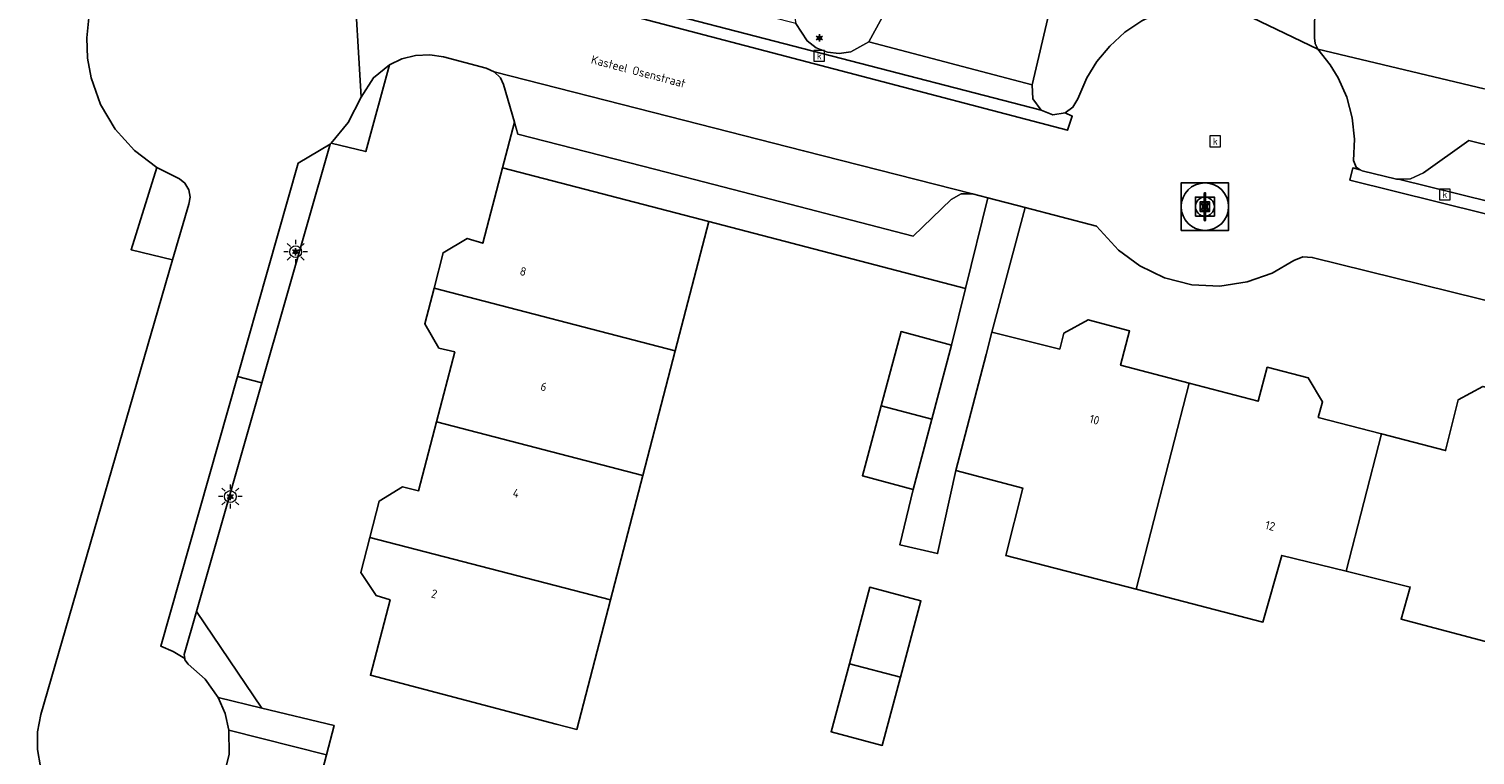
# Model space of a CAD drawing. Header units: metres. Extents: x 197147 to 199131, y 355511 to 356703.
# Tile 139 of 225: x 198444 to 198505, y 355971 to 356002. Entities that reach past the tile are written whole.
import ezdxf
from ezdxf.enums import TextEntityAlignment as Align

# ---------------------------------------------------------------- set-up
doc = ezdxf.new("R2010")
doc.units = ezdxf.units.M
for name, color, linetype, lineweight in [('B-WE-GR-BEPLANTING_CULTUUR_HEESTERS-G', 252, 'Continuous', 18), ('B-WE-GR-GROENVOORZIENING-G', 252, 'Continuous', 18), ('B-WE-KL-ET_LS_OV_LICHTMAST-S', 252, 'Continuous', 25), ('B-WE-OG-BEBOUWING_STRAATNAAM-T18', 252, 'Continuous', 18), ('B-WE-OG-TERREIN_ERF-G', 252, 'Continuous', 18), ('B-WE-RI-GWA_KOLK-S', 252, 'Continuous', 25), ('B-WE-RI-GWA_RIOOLPUT-S', 252, 'Continuous', 25), ('B-WE-RI-GWA_RIOOLPUT-S @ 0.05', 252, 'Continuous', 25), ('B-WE-RI-GWA_RIOOLPUT-S @ 0.1', 252, 'Continuous', 25), ('B-WE-RI-GWA_RIOOLPUT-S @ 0.2', 252, 'Continuous', 25), ('B-WE-RI-GWA_RIOOLPUT-S @ 0.5 (1)', 252, 'Continuous', 25), ('B-WE-RI-GWA_RIOOLPUT-S @ 0.5 (2)', 252, 'Continuous', 25), ('B-WE-VH-VERHARDING_BETONSTRAATSTEEN-G', 252, 'Continuous', 18), ('B-WE-VH-VERHARDING_OPEN-G', 252, 'Continuous', 18), ('B-WE-VH-VERHARDING_STRAATBAKSTEEN-G', 252, 'Continuous', 18), ('B-WE-VH-VERHARDING_TEGEL-G', 252, 'Continuous', 18)]:
    doc.layers.add(name, color=color, linetype=linetype, lineweight=lineweight)
for name, color, linetype in [('B-WE-GR-BEPLANTING_CULTUUR_HEESTERS-GV', 252, 'Continuous'), ('B-WE-GR-GROENVOORZIENING-GV', 252, 'Continuous'), ('B-WE-IE-MEUBILAIR_WEGMEUBILAIR-S', 252, 'Continuous'), ('B-WE-IE-TERREINAFSCHEIDING_KUNSTMATIG_HEKWERK-G', 252, 'IE-TERREINAFSCHEIDING-KUNSTMATIG'), ('B-WE-OG-BEBOUWING-GV', 252, 'Continuous'), ('B-WE-OG-BEBOUWING_HUISNUMMER-T18', 252, 'Continuous'), ('B-WE-OG-TERREIN_ERF-GV', 252, 'Continuous'), ('B-WE-VH-GOOT-G', 253, 'Continuous'), ('B-WE-VH-VERHARDING_BETONSTRAATSTEEN-GV', 253, 'Continuous'), ('B-WE-VH-VERHARDING_OPEN-GV', 253, 'Continuous'), ('B-WE-VH-VERHARDING_STRAATBAKSTEEN-GV', 253, 'Continuous'), ('B-WE-VH-VERHARDING_TEGEL-GV', 253, 'Continuous')]:
    doc.layers.add(name, color=color, linetype=linetype)
doc.styles.add('NLCS-ISO', font='NLCS-ISO.ttf')
doc.styles.add('NLCS-ISO-ANNOTATIEF-T18', font='NLCS-ISO.ttf', dxfattribs={"height": 1.8})
doc.styles.add('NLCS-ISO-M-T18', font='NLCS-ISO.ttf', dxfattribs={"height": 1.8})
doc.linetypes.add('IE-TERREINAFSCHEIDING-KUNSTMATIG', pattern='A,4,[82,NLCS.SHX,S=0.75,R=90,X=0,Y=0],4,-2', length=10)

# ---------------------------------------------------------------- blocks, each defined once
blk = doc.blocks.new('BGT-LICHTMAST-SO')
at = {"color": 0, "linetype": 'ByBlock', "lineweight": 18}
for points in [[(-1.25, 0), (-2, 0)], [(-1.41, 1.41), (-0.88, 0.88)], [(0, 2), (0, 1.25)], [(0.88, 0.88), (1.41, 1.41)], [(2, 0), (1.25, 0)], [(-1.41, -1.41), (-0.88, -0.88)], [(0, -1.25), (0, -2)], [(0.88, -0.88), (1.41, -1.41)]]:
    blk.add_lwpolyline(points, dxfattribs=at)
blk.add_circle((0, 0), 1, dxfattribs=at)
blk = doc.blocks.new('B-SIE-WEG_LICHTMAST-SO')
at = {"ltscale": 0.1}
for p, q in [((-0.33, 0.19), (-0.67, 0.39)), ((0, 0.39), (0, 0.77)), ((0.33, 0.19), (0.67, 0.39)), ((-0.33, -0.19), (-0.67, -0.39)), ((0, -0.39), (0, -0.77)), ((0.33, -0.19), (0.67, -0.39))]:
    blk.add_line(p, q, dxfattribs=at)
at = {"flags": 128}
for points in [[(-0.35, 0.15), (0.35, 0.15)], [(-0.35, -0.15), (0.35, -0.15)]]:
    blk.add_lwpolyline(points, dxfattribs=at)
at = {"ltscale": 0.1}
blk.add_circle((0, 0), 0.386, dxfattribs=at)
at = {"style": 'NLCS-ISO'}
blk.add_attdef('TYPE', text='', height=0.549, dxfattribs=at).set_placement((0, 0.77), align=Align.BOTTOM_CENTER)
blk = doc.blocks.new('BGT-KOLK-SO')
at = {"color": 0, "linetype": 'ByBlock', "lineweight": 18}
blk.add_lwpolyline([(-0.045, -0.045), (0.045, -0.045), (0.045, 0.045), (-0.045, 0.045)], close=True, dxfattribs=at)
at = {"color": 0, "linetype": 'ByBlock', "lineweight": 18, "style": 'NLCS-ISO-M-T18'}
blk.add_text('k', height=0.06, dxfattribs=at).set_placement((0, 0), align=Align.MIDDLE_CENTER)
blk = doc.blocks.new('SRI-PUT_INSPECTIE-SO')
at = {"lineweight": -3, "flags": 128}
blk.add_lwpolyline([(-2, -2), (2, -2), (2, 2), (-2, 2)], close=True, dxfattribs=at)
at = {"lineweight": -3, "ltscale": 1.5}
blk.add_circle((0, 0), 2, dxfattribs=at)
at = {"ltscale": 0.1, "style": 'NLCS-ISO'}
blk.add_text('I', height=2.5, dxfattribs=at).set_placement((0, -0.01), align=Align.MIDDLE_CENTER)
blk = doc.blocks.new('*U1051')
at = {"layer": 'B-WE-RI-GWA_RIOOLPUT-S @ 0.05', "xscale": 0.05, "yscale": 0.05, "zscale": 0.05}
blk.add_blockref('SRI-PUT_INSPECTIE-SO', (198493.421, 355994.582), dxfattribs=at)
at = {"layer": 'B-WE-RI-GWA_RIOOLPUT-S @ 0.1', "xscale": 0.1, "yscale": 0.1, "zscale": 0.1}
blk.add_blockref('SRI-PUT_INSPECTIE-SO', (198493.421, 355994.582), dxfattribs=at)
at = {"layer": 'B-WE-RI-GWA_RIOOLPUT-S @ 0.2', "xscale": 0.2, "yscale": 0.2, "zscale": 0.2}
blk.add_blockref('SRI-PUT_INSPECTIE-SO', (198493.421, 355994.582), dxfattribs=at)
at = {"layer": 'B-WE-RI-GWA_RIOOLPUT-S @ 0.5 (1)', "xscale": 0.5, "yscale": 0.5, "zscale": 0.5}
blk.add_blockref('SRI-PUT_INSPECTIE-SO', (198493.421, 355994.582), dxfattribs=at)
at = {"layer": 'B-WE-RI-GWA_RIOOLPUT-S @ 0.5 (2)', "xscale": 0.5, "yscale": 0.5, "zscale": 0.5}
blk.add_blockref('SRI-PUT_INSPECTIE-SO', (198493.421, 355994.582), dxfattribs=at)

msp = doc.modelspace()

# ---------------------------------------------------------------- linework, layer by layer
at = {"layer": 'B-WE-GR-BEPLANTING_CULTUUR_HEESTERS-G', "ltscale": 0.2, "flags": 128}
for points in [[(198478.355, 356004.634), (198476.443, 356005.131), (198476.075, 356003.627), (198476.07, 356002.953), (198476.184, 356002.289), (198476.657, 356001.562), (198477.048, 356001.272), (198477.516, 356001.086), (198478.016, 356001.028), (198478.498, 356001.098), (198479.259, 356001.514), (198479.842, 356002.576), (198480.25, 356004.142), (198478.355, 356004.634)], [(198511.537, 355995.646), (198511.956, 355997.787), (198511.884, 355997.805), (198506.053, 355999.319), (198505.182, 355999.545), (198498.186, 356001.21), (198498.701, 356000.554), (198499.037, 356000), (198499.396, 355999.185), (198499.629, 355998.314), (198499.726, 355997.418), (198499.686, 355996.528), (198499.79, 355996.248), (198499.967, 355996.136), (198500.042, 355996.089), (198501.492, 355995.736), (198501.575, 355995.738), (198502.09, 355995.751), (198502.634, 355995.998), (198504.541, 355997.371), (198509.952, 355996.037), (198511.537, 355995.646)], [(198463.824, 355996.211), (198472.514, 355993.952), (198483.339, 355991.138), (198484.28, 355994.953), (198483.63, 355995.121), (198483.149, 355995.12), (198482.729, 355994.884), (198481.128, 355993.342), (198475.939, 355994.681), (198470.282, 355996.14), (198464.473, 355997.639), (198464.33, 355998.131), (198463.824, 355996.211)], [(198449.926, 355992.335), (198450.608, 355994.688), (198450.667, 355994.98), (198450.614, 355995.295), (198450.448, 355995.567), (198450.212, 355995.749), (198449.261, 355996.231), (198448.185, 355992.76), (198449.926, 355992.335)], [(198450.936, 355977.53), (198450.42, 355975.727), (198450.441, 355975.562), (198450.449, 355975.499), (198450.589, 355975.317), (198451.305, 355974.689), (198451.854, 355973.91), (198453.691, 355973.465), (198450.936, 355977.53)], [(198446.528, 355949.251), (198448.219, 355948.806), (198449.042, 355947.43), (198448.986, 355947.137), (198449.982, 355946.879), (198455.908, 355969.564), (198456.413, 355971.497), (198452.302, 355972.543), (198452.313, 355971.532), (198452.077, 355970.548), (198452.04, 355970.213), (198452.111, 355969.875), (198452.28, 355969.584), (198454.172, 355967.552), (198452.55, 355961.442), (198451.082, 355955.91), (198449.714, 355950.756), (198447.212, 355950.037), (198447.14, 355949.997), (198446.833, 355949.828), (198446.586, 355949.472), (198446.528, 355949.251)]]:
    msp.add_lwpolyline(points, close=True, dxfattribs=at)
msp.add_lwpolyline([(198487.524, 356005.577), (198486.149, 355999.716), (198486.149, 355999.716), (198486.166, 355999.118), (198486.52, 355998.636), (198487.011, 355998.446), (198487.53, 355998.53), (198487.856, 355998.768), (198488.063, 355999.115), (198488.443, 356000), (198488.873, 356000.696), (198489.411, 356001.344), (198490.048, 356001.922), (198490.769, 356002.408)], dxfattribs=at)
at = {"layer": 'B-WE-GR-BEPLANTING_CULTUUR_HEESTERS-GV', "flags": 128}
for points in [[(198449.926, 355992.335), (198450.608, 355994.688), (198450.667, 355994.98), (198450.614, 355995.295), (198450.448, 355995.567), (198450.212, 355995.749), (198449.261, 355996.231), (198448.185, 355992.76), (198449.926, 355992.335)], [(198450.936, 355977.53), (198450.42, 355975.727), (198450.441, 355975.562), (198450.449, 355975.499), (198450.589, 355975.317), (198451.305, 355974.689), (198451.854, 355973.91), (198453.691, 355973.465), (198450.936, 355977.53)], [(198446.528, 355949.251), (198448.219, 355948.806), (198449.042, 355947.43), (198448.986, 355947.137), (198449.982, 355946.879), (198455.908, 355969.564), (198456.413, 355971.497), (198452.302, 355972.543), (198452.313, 355971.532), (198452.077, 355970.548), (198452.04, 355970.213), (198452.111, 355969.875), (198452.28, 355969.584), (198454.172, 355967.552), (198452.55, 355961.442), (198451.082, 355955.91), (198449.714, 355950.756), (198447.212, 355950.037), (198447.14, 355949.997), (198446.833, 355949.828), (198446.586, 355949.472), (198446.528, 355949.251)]]:
    msp.add_lwpolyline(points, dxfattribs=at)
at = {"layer": 'B-WE-GR-GROENVOORZIENING-G', "ltscale": 0.2, "flags": 128}
msp.add_lwpolyline([(198459.063, 356000.547), (198458.396, 356000), (198457.868, 355999.188), (198457.323, 355998.13), (198456.609, 355997.254), (198458.064, 355996.902), (198459.063, 356000.547)], close=True, dxfattribs=at)
at = {"layer": 'B-WE-GR-GROENVOORZIENING-GV', "flags": 128}
msp.add_lwpolyline([(198459.063, 356000.547), (198458.396, 356000), (198457.868, 355999.188), (198457.323, 355998.13), (198456.609, 355997.254), (198458.064, 355996.902), (198459.063, 356000.547)], dxfattribs=at)
at = {"layer": 'B-WE-IE-TERREINAFSCHEIDING_KUNSTMATIG_HEKWERK-G', "ltscale": 0.2, "flags": 128}
msp.add_lwpolyline([(198483.339, 355991.138), (198472.514, 355993.952)], dxfattribs=at)
at = {"layer": 'B-WE-OG-BEBOUWING-GV', "ltscale": 0.2, "flags": 128}
for points in [[(198460.946, 355991.153), (198471.099, 355988.511), (198472.514, 355993.952), (198463.824, 355996.211), (198462.997, 355993.043), (198462.343, 355993.242), (198461.324, 355992.639), (198460.946, 355991.153)], [(198471.099, 355988.511), (198460.946, 355991.153), (198460.562, 355989.642), (198461.146, 355988.626), (198461.815, 355988.469), (198461.049, 355985.525), (198469.735, 355983.265), (198471.099, 355988.511)], [(198481.917, 355985.626), (198482.751, 355988.755), (198480.62, 355989.323), (198479.786, 355986.195), (198481.917, 355985.626)], [(198492.752, 355987.148), (198489.868, 355987.903), (198490.244, 355989.358), (198488.509, 355989.818), (198487.484, 355989.258), (198487.309, 355988.582), (198484.444, 355989.291), (198484.202, 355988.362), (198482.93, 355983.467), (198485.752, 355982.722), (198485.032, 355979.896), (198490.526, 355978.473), (198492.752, 355987.148)], [(198492.752, 355987.148), (198490.526, 355978.473), (198495.869, 355977.09), (198496.657, 355979.894), (198499.378, 355979.226), (198500.862, 355985.009), (198498.196, 355985.702), (198498.37, 355986.363), (198497.769, 355987.369), (198496.047, 355987.821), (198495.665, 355986.385), (198492.752, 355987.148)], [(198507.15, 355975.77), (198509.356, 355984.365), (198506.485, 355985.102), (198506.857, 355986.561), (198505.131, 355987.009), (198504.095, 355986.448), (198503.559, 355984.308), (198500.862, 355985.009), (198499.378, 355979.226), (198502.075, 355978.563), (198501.693, 355977.206), (198507.15, 355975.77)], [(198481.917, 355985.626), (198479.786, 355986.195), (198478.999, 355983.242), (198481.129, 355982.672), (198481.917, 355985.626)], [(198469.735, 355983.265), (198461.049, 355985.525), (198460.293, 355982.619), (198459.609, 355982.78), (198458.634, 355982.174), (198458.238, 355980.656), (198468.372, 355978.019), (198469.735, 355983.265)], [(198466.094, 355972.793), (198466.954, 355972.567), (198468.372, 355978.019), (198458.238, 355980.656), (198457.853, 355979.178), (198458.507, 355978.212), (198459.093, 355978.021), (198458.26, 355974.852), (198461.301, 355974.053), (198466.094, 355972.793)], [(198480.593, 355974.763), (198481.452, 355977.986), (198479.303, 355978.558), (198478.444, 355975.335), (198480.593, 355974.763)], [(198480.593, 355974.763), (198478.444, 355975.335), (198477.681, 355972.47), (198479.83, 355971.898), (198480.593, 355974.763)]]:
    msp.add_lwpolyline(points, close=True, dxfattribs=at)
at = {"layer": 'B-WE-OG-BEBOUWING-GV', "flags": 128}
msp.add_lwpolyline([(198466.094, 355972.793), (198466.954, 355972.567), (198468.372, 355978.019), (198458.238, 355980.656), (198457.853, 355979.178), (198458.507, 355978.212), (198459.093, 355978.021), (198458.26, 355974.852), (198461.301, 355974.053), (198466.094, 355972.793)], dxfattribs=at)
at = {"layer": 'B-WE-OG-TERREIN_ERF-G', "ltscale": 0.2, "flags": 128}
for points in [[(198505.242, 356019.098), (198504.232, 356017.366), (198502.381, 356014.388), (198500.757, 356011.268), (198499.375, 356008.035), (198498.246, 356004.715), (198498.049, 356003.211), (198498.036, 356001.694), (198498.072, 356001.448), (198498.186, 356001.21), (198505.182, 355999.545)], [(198444.357, 355970.99), (198444.23, 355971.726), (198444.239, 355972.472), (198444.379, 355973.193), (198449.926, 355992.335), (198448.185, 355992.76), (198449.261, 355996.231), (198448.316, 355996.946), (198447.511, 355997.845), (198446.895, 355998.884), (198446.498, 356000), (198446.349, 356000.832), (198446.314, 356001.685), (198446.396, 356002.535)], [(198507.15, 355975.77), (198501.693, 355977.206), (198502.075, 355978.563), (198499.378, 355979.226), (198496.657, 355979.894), (198495.869, 355977.09), (198490.526, 355978.473), (198485.032, 355979.896), (198485.752, 355982.722), (198482.93, 355983.467), (198482.159, 355979.976), (198480.571, 355980.34), (198481.129, 355982.672), (198478.999, 355983.242), (198479.786, 355986.195), (198480.62, 355989.323), (198482.751, 355988.755), (198483.339, 355991.138), (198472.514, 355993.952), (198471.099, 355988.511), (198469.735, 355983.265), (198468.372, 355978.019), (198466.954, 355972.567), (198466.094, 355972.793), (198461.301, 355974.053), (198458.26, 355974.852), (198459.093, 355978.021), (198458.507, 355978.212), (198457.853, 355979.178), (198458.238, 355980.656), (198458.634, 355982.174), (198459.609, 355982.78), (198460.293, 355982.619), (198461.049, 355985.525), (198461.815, 355988.469), (198461.146, 355988.626), (198460.562, 355989.642), (198460.946, 355991.153), (198461.324, 355992.639), (198462.343, 355993.242), (198462.997, 355993.043), (198463.824, 355996.211), (198464.33, 355998.131), (198463.869, 355999.717), (198463.737, 356000), (198463.48, 356000.263), (198463.146, 356000.417), (198461.338, 356000.882), (198460.761, 356000.97), (198460.167, 356000.943), (198459.59, 356000.798), (198459.063, 356000.547), (198458.064, 355996.902), (198456.609, 355997.254), (198456.571, 355997.208), (198453.694, 355987.16), (198450.936, 355977.53), (198453.691, 355973.465), (198456.735, 355972.728), (198456.413, 355971.497), (198456.413, 355971.497), (198455.908, 355969.564)], [(198518.972, 355987.244), (198497.944, 355992.442), (198497.543, 355992.465), (198497.171, 355992.316), (198496.256, 355991.784), (198495.203, 355991.408), (198494.054, 355991.234), (198492.87, 355991.291), (198491.721, 355991.582), (198490.674, 355992.085), (198489.776, 355992.752), (198488.849, 355993.753), (198485.855, 355994.547), (198484.444, 355989.291), (198484.444, 355989.291), (198487.309, 355988.582), (198487.484, 355989.258), (198488.509, 355989.818), (198490.244, 355989.358), (198489.868, 355987.903), (198492.752, 355987.148), (198495.665, 355986.385), (198496.047, 355987.821), (198497.769, 355987.369), (198498.37, 355986.363), (198498.196, 355985.702), (198500.862, 355985.009), (198503.559, 355984.308), (198504.095, 355986.448), (198505.131, 355987.009)]]:
    msp.add_lwpolyline(points, dxfattribs=at)
for points in [[(198487.524, 356005.577), (198481.261, 356007.212), (198480.444, 356004.092), (198480.25, 356004.142), (198479.842, 356002.576), (198479.259, 356001.514), (198486.149, 355999.716), (198487.524, 356005.577)], [(198478.444, 355975.335), (198479.303, 355978.558), (198481.452, 355977.986), (198480.593, 355974.763), (198479.83, 355971.898), (198477.681, 355972.47), (198478.444, 355975.335)]]:
    msp.add_lwpolyline(points, close=True, dxfattribs=at)
at = {"layer": 'B-WE-OG-TERREIN_ERF-GV', "flags": 128}
for points in [[(198444.357, 355970.99), (198444.23, 355971.726), (198444.239, 355972.472), (198444.379, 355973.193), (198449.926, 355992.335), (198448.185, 355992.76), (198449.261, 355996.231), (198448.316, 355996.946), (198447.511, 355997.845), (198446.895, 355998.884), (198446.498, 356000), (198446.349, 356000.832), (198446.314, 356001.685), (198446.396, 356002.535)], [(198483.339, 355991.138), (198472.514, 355993.952), (198471.099, 355988.511), (198469.735, 355983.265), (198468.372, 355978.019), (198466.954, 355972.567), (198466.094, 355972.793), (198461.301, 355974.053), (198458.26, 355974.852), (198459.093, 355978.021), (198458.507, 355978.212), (198457.853, 355979.178), (198458.238, 355980.656), (198458.634, 355982.174), (198459.609, 355982.78), (198460.293, 355982.619), (198461.049, 355985.525), (198461.815, 355988.469), (198461.146, 355988.626), (198460.562, 355989.642), (198460.946, 355991.153), (198461.324, 355992.639), (198462.343, 355993.242), (198462.997, 355993.043), (198463.824, 355996.211), (198464.33, 355998.131), (198463.869, 355999.717), (198463.737, 356000), (198463.48, 356000.263), (198463.146, 356000.417), (198461.338, 356000.882), (198460.761, 356000.97), (198460.167, 356000.943), (198459.59, 356000.798), (198459.063, 356000.547), (198458.064, 355996.902), (198456.609, 355997.254), (198456.571, 355997.208), (198453.694, 355987.16), (198450.936, 355977.53), (198453.691, 355973.465), (198456.735, 355972.728), (198456.413, 355971.497), (198455.908, 355969.564)], [(198512.113, 355960.996), (198516.172, 355976.413), (198513.32, 355977.223), (198512.552, 355974.348), (198507.15, 355975.77), (198501.693, 355977.206), (198502.075, 355978.563), (198499.378, 355979.226), (198496.657, 355979.894), (198495.869, 355977.09), (198490.526, 355978.473), (198485.032, 355979.896), (198485.752, 355982.722), (198482.93, 355983.467), (198482.159, 355979.976), (198480.571, 355980.34), (198481.129, 355982.672), (198478.999, 355983.242), (198479.786, 355986.195), (198480.62, 355989.323), (198482.751, 355988.755), (198483.339, 355991.138)], [(198478.444, 355975.335), (198479.303, 355978.558), (198481.452, 355977.986), (198480.593, 355974.763), (198479.83, 355971.898), (198477.681, 355972.47), (198478.444, 355975.335)]]:
    msp.add_lwpolyline(points, dxfattribs=at)
at = {"layer": 'B-WE-VH-GOOT-G', "flags": 128}
msp.add_lwpolyline([(198487.53, 355998.53), (198487.834, 355998.393), (198487.634, 355997.801), (198459.025, 356005.311), (198457.55, 356004.621)], dxfattribs=at)
at = {"layer": 'B-WE-VH-GOOT-G', "ltscale": 0.2, "flags": 128}
for points in [[(198487.53, 355998.53), (198487.834, 355998.393), (198487.634, 355997.801), (198459.025, 356005.311), (198457.55, 356004.621)], [(198522.106, 355990.096), (198499.531, 355995.701), (198499.655, 355996.213), (198499.967, 355996.136)]]:
    msp.add_lwpolyline(points, dxfattribs=at)
at = {"layer": 'B-WE-VH-VERHARDING_BETONSTRAATSTEEN-G', "ltscale": 0.2, "flags": 128}
for points in [[(198458.293, 356005.528), (198457.967, 356005.256), (198457.558, 356005.144), (198457.318, 356005.019), (198457.55, 356004.621), (198459.025, 356005.311), (198487.634, 355997.801), (198487.834, 355998.393), (198487.53, 355998.53), (198487.011, 355998.446), (198486.52, 355998.636), (198458.841, 356005.815), (198458.293, 356005.528)], [(198515.431, 355994.687), (198512.82, 355995.33), (198511.537, 355995.646), (198509.952, 355996.037), (198504.541, 355997.371), (198502.634, 355995.998), (198502.09, 355995.751), (198501.575, 355995.738), (198509.408, 355993.801), (198514.951, 355992.43), (198522.049, 355990.675), (198521.764, 355990.87), (198521.569, 355991.155), (198520.651, 355993.4), (198515.431, 355994.687)], [(198501.575, 355995.738), (198501.492, 355995.736), (198500.042, 355996.089), (198499.967, 355996.136), (198499.655, 355996.213), (198499.531, 355995.701), (198522.106, 355990.096), (198523.014, 355989.871), (198523.154, 355990.402), (198522.369, 355990.596), (198522.207, 355990.621), (198522.049, 355990.675), (198514.951, 355992.43), (198509.408, 355993.801), (198501.575, 355995.738)]]:
    msp.add_lwpolyline(points, close=True, dxfattribs=at)
msp.add_lwpolyline([(198494.022, 356003.2), (198498.186, 356001.21), (198498.072, 356001.448), (198498.036, 356001.694), (198498.049, 356003.211)], dxfattribs=at)
at = {"layer": 'B-WE-VH-VERHARDING_BETONSTRAATSTEEN-GV', "flags": 128}
msp.add_lwpolyline([(198458.293, 356005.528), (198457.967, 356005.256), (198457.558, 356005.144), (198457.318, 356005.019), (198457.55, 356004.621), (198459.025, 356005.311), (198487.634, 355997.801), (198487.834, 355998.393), (198487.53, 355998.53), (198487.011, 355998.446), (198486.52, 355998.636), (198458.841, 356005.815), (198458.293, 356005.528)], dxfattribs=at)
at = {"layer": 'B-WE-VH-VERHARDING_OPEN-G', "ltscale": 0.2, "flags": 128}
for points in [[(198468.696, 356004.199), (198467.936, 356003.81), (198467.464, 356003.75), (198466.977, 356003.811), (198466.521, 356003.993), (198466.137, 356004.274), (198465.66, 356004.982), (198458.711, 356006.793), (198458.467, 356005.881), (198458.397, 356005.696), (198458.293, 356005.528), (198458.841, 356005.815), (198486.52, 355998.636), (198486.166, 355999.118), (198486.149, 355999.716), (198479.259, 356001.514), (198478.498, 356001.098), (198478.016, 356001.028), (198477.516, 356001.086), (198477.048, 356001.272), (198476.657, 356001.562), (198476.184, 356002.289), (198468.696, 356004.199)], [(198484.202, 355988.362), (198484.444, 355989.291), (198485.855, 355994.547), (198484.28, 355994.953), (198483.339, 355991.138), (198482.751, 355988.755), (198481.917, 355985.626), (198481.129, 355982.672), (198480.571, 355980.34), (198482.159, 355979.976), (198482.93, 355983.467), (198484.202, 355988.362)], [(198453.691, 355973.465), (198451.854, 355973.91), (198452.139, 355973.247), (198452.302, 355972.543), (198456.413, 355971.497), (198456.735, 355972.728), (198453.691, 355973.465)]]:
    msp.add_lwpolyline(points, close=True, dxfattribs=at)
at = {"layer": 'B-WE-VH-VERHARDING_OPEN-GV', "flags": 128}
msp.add_lwpolyline([(198453.691, 355973.465), (198451.854, 355973.91), (198452.139, 355973.247), (198452.302, 355972.543), (198456.413, 355971.497), (198456.735, 355972.728), (198453.691, 355973.465)], dxfattribs=at)
at = {"layer": 'B-WE-VH-VERHARDING_STRAATBAKSTEEN-G', "ltscale": 0.2, "flags": 128}
for points in [[(198490.769, 356002.408), (198490.048, 356001.922), (198489.411, 356001.344), (198488.873, 356000.696), (198488.443, 356000), (198488.063, 355999.115), (198487.856, 355998.768), (198487.53, 355998.53), (198487.53, 355998.53), (198487.834, 355998.393), (198487.634, 355997.801), (198459.025, 356005.311)], [(198452.077, 355970.548), (198452.313, 355971.532), (198452.302, 355972.543), (198452.139, 355973.247), (198451.854, 355973.91), (198451.305, 355974.689), (198450.589, 355975.317), (198450.449, 355975.499), (198450.441, 355975.562), (198449.947, 355975.857), (198449.431, 355976.079), (198452.658, 355987.429), (198455.212, 355996.412), (198456.571, 355997.208), (198456.609, 355997.254), (198457.323, 355998.13), (198457.868, 355999.188), (198457.55, 356004.621)], [(198457.55, 356004.621), (198457.868, 355999.188), (198458.396, 356000), (198459.063, 356000.547), (198459.59, 356000.798), (198460.167, 356000.943), (198460.761, 356000.97), (198461.338, 356000.882), (198463.146, 356000.417), (198463.48, 356000.263), (198470.854, 355998.381), (198476.515, 355996.937), (198483.63, 355995.121), (198484.28, 355994.953), (198485.855, 355994.547), (198488.849, 355993.753), (198489.776, 355992.752), (198490.674, 355992.085), (198491.721, 355991.582), (198492.87, 355991.291), (198494.054, 355991.234), (198495.203, 355991.408), (198496.256, 355991.784), (198497.171, 355992.316), (198497.543, 355992.465), (198497.944, 355992.442), (198518.972, 355987.244)], [(198522.106, 355990.096), (198499.531, 355995.701), (198499.655, 355996.213), (198499.967, 355996.136), (198499.79, 355996.248), (198499.686, 355996.528), (198499.726, 355997.418), (198499.629, 355998.314), (198499.396, 355999.185), (198499.037, 356000), (198498.701, 356000.554), (198498.186, 356001.21), (198494.022, 356003.2)], [(198446.396, 356002.535), (198446.314, 356001.685), (198446.349, 356000.832), (198446.498, 356000), (198446.895, 355998.884), (198447.511, 355997.845), (198448.316, 355996.946), (198449.261, 355996.231), (198450.212, 355995.749), (198450.448, 355995.567), (198450.614, 355995.295), (198450.667, 355994.98), (198450.608, 355994.688), (198449.926, 355992.335), (198444.379, 355973.193), (198444.239, 355972.472), (198444.23, 355971.726), (198444.357, 355970.99)]]:
    msp.add_lwpolyline(points, dxfattribs=at)
msp.add_lwpolyline([(198475.939, 355994.681), (198481.128, 355993.342), (198482.729, 355994.884), (198483.149, 355995.12), (198483.63, 355995.121), (198476.515, 355996.937), (198470.854, 355998.381), (198463.48, 356000.263), (198463.737, 356000), (198463.869, 355999.717), (198464.33, 355998.131), (198464.473, 355997.639), (198470.282, 355996.14), (198475.939, 355994.681)], close=True, dxfattribs=at)
at = {"layer": 'B-WE-VH-VERHARDING_STRAATBAKSTEEN-GV', "flags": 128}
for points in [[(198487.53, 355998.53), (198487.834, 355998.393), (198487.634, 355997.801), (198459.025, 356005.311)], [(198457.55, 356004.621), (198457.868, 355999.188), (198458.396, 356000), (198459.063, 356000.547), (198459.59, 356000.798), (198460.167, 356000.943), (198460.761, 356000.97), (198461.338, 356000.882), (198463.146, 356000.417), (198463.48, 356000.263), (198470.854, 355998.381), (198476.515, 355996.937), (198483.63, 355995.121), (198484.28, 355994.953), (198485.855, 355994.547), (198488.849, 355993.753), (198489.776, 355992.752), (198490.674, 355992.085), (198491.721, 355991.582), (198492.87, 355991.291), (198494.054, 355991.234), (198495.203, 355991.408), (198496.256, 355991.784), (198497.171, 355992.316), (198497.543, 355992.465), (198497.944, 355992.442), (198518.972, 355987.244)], [(198522.106, 355990.096), (198499.531, 355995.701), (198499.655, 355996.213), (198499.967, 355996.136), (198499.79, 355996.248), (198499.686, 355996.528), (198499.726, 355997.418), (198499.629, 355998.314), (198499.396, 355999.185), (198499.037, 356000), (198498.701, 356000.554), (198498.186, 356001.21), (198494.022, 356003.2), (198493.204, 356003.18), (198492.373, 356003.043), (198491.552, 356002.785), (198490.769, 356002.408), (198490.048, 356001.922), (198489.411, 356001.344), (198488.873, 356000.696), (198488.443, 356000), (198488.063, 355999.115), (198487.856, 355998.768), (198487.53, 355998.53)], [(198446.396, 356002.535), (198446.314, 356001.685), (198446.349, 356000.832), (198446.498, 356000), (198446.895, 355998.884), (198447.511, 355997.845), (198448.316, 355996.946), (198449.261, 355996.231), (198450.212, 355995.749), (198450.448, 355995.567), (198450.614, 355995.295), (198450.667, 355994.98), (198450.608, 355994.688), (198449.926, 355992.335), (198444.379, 355973.193), (198444.239, 355972.472), (198444.23, 355971.726), (198444.357, 355970.99)], [(198442.266, 355950.326), (198446.528, 355949.251), (198446.586, 355949.472), (198452.04, 355970.213), (198452.077, 355970.548), (198452.313, 355971.532), (198452.302, 355972.543), (198452.139, 355973.247), (198451.854, 355973.91), (198451.305, 355974.689), (198450.589, 355975.317), (198450.449, 355975.499), (198450.441, 355975.562), (198449.947, 355975.857), (198449.431, 355976.079), (198452.658, 355987.429), (198455.212, 355996.412), (198456.571, 355997.208), (198456.609, 355997.254), (198457.323, 355998.13), (198457.868, 355999.188)]]:
    msp.add_lwpolyline(points, dxfattribs=at)
at = {"layer": 'B-WE-VH-VERHARDING_TEGEL-G', "ltscale": 0.2, "flags": 128}
for points in [[(198456.571, 355997.208), (198455.212, 355996.412), (198452.658, 355987.429), (198453.694, 355987.16), (198456.571, 355997.208)], [(198450.441, 355975.562), (198450.42, 355975.727), (198450.936, 355977.53), (198453.694, 355987.16), (198452.658, 355987.429), (198449.431, 355976.079), (198449.947, 355975.857), (198450.441, 355975.562)]]:
    msp.add_lwpolyline(points, close=True, dxfattribs=at)
at = {"layer": 'B-WE-VH-VERHARDING_TEGEL-GV', "flags": 128}
for points in [[(198456.571, 355997.208), (198455.212, 355996.412), (198452.658, 355987.429), (198453.694, 355987.16), (198456.571, 355997.208)], [(198452.658, 355987.429), (198449.431, 355976.079), (198449.947, 355975.857), (198450.441, 355975.562), (198450.42, 355975.727), (198450.936, 355977.53), (198453.694, 355987.16)]]:
    msp.add_lwpolyline(points, dxfattribs=at)

# ---------------------------------------------------------------- block references
at = {"layer": 'B-WE-IE-MEUBILAIR_WEGMEUBILAIR-S', "xscale": 0.25, "yscale": 0.25, "zscale": 0.25}
for p in [(198455.113, 355992.683), (198452.36, 355982.375)]:
    msp.add_blockref('BGT-LICHTMAST-SO', p, dxfattribs=at)
at = {"layer": 'B-WE-KL-ET_LS_OV_LICHTMAST-S', "xscale": 0.2, "yscale": 0.2, "zscale": 0.2}
for p in [(198477.181, 356001.682), (198455.113, 355992.683), (198452.36, 355982.375)]:
    msp.add_blockref('B-SIE-WEG_LICHTMAST-SO', p, dxfattribs=at)
at = {"layer": 'B-WE-RI-GWA_KOLK-S', "xscale": 5, "yscale": 5, "zscale": 5}
for p in [(198477.176, 356000.925), (198493.859, 355997.331), (198503.529, 355995.095)]:
    msp.add_blockref('BGT-KOLK-SO', p, dxfattribs=at)
at = {"layer": 'B-WE-RI-GWA_RIOOLPUT-S'}
msp.add_blockref('*U1051', (0, 0), dxfattribs=at)

# ---------------------------------------------------------------- texts
at = {"layer": 'B-WE-OG-BEBOUWING_HUISNUMMER-T18', "style": 'NLCS-ISO-ANNOTATIEF-T18'}
for s, rotation, p in [('8', 345.4, (198464.696, 355991.851)), ('8', 345.4, (198464.696, 355991.851)), ('6', 345.4, (198465.566, 355987)), ('6', 345.4, (198465.566, 355987)), ('10', 345.2, (198488.768, 355985.611)), ('10', 345.2, (198488.768, 355985.611)), ('4', 345.4, (198464.4, 355982.518)), ('4', 345.4, (198464.4, 355982.518)), ('12', 345.5, (198496.173, 355981.143)), ('12', 345.5, (198496.173, 355981.143)), ('2', 345.3, (198460.95, 355978.281)), ('2', 345.3, (198460.95, 355978.281))]:
    msp.add_text(s, height=0.36, rotation=rotation, dxfattribs=at).set_placement(p, align=Align.MIDDLE_CENTER)
at = {"layer": 'B-WE-OG-BEBOUWING_STRAATNAAM-T18', "style": 'NLCS-ISO-ANNOTATIEF-T18'}
msp.add_text('Kasteel Osenstraat', height=0.36, rotation=345.3, dxfattribs=at).set_placement((198469.554, 356000.274), align=Align.MIDDLE_CENTER)

doc.saveas('drawing.dxf')
